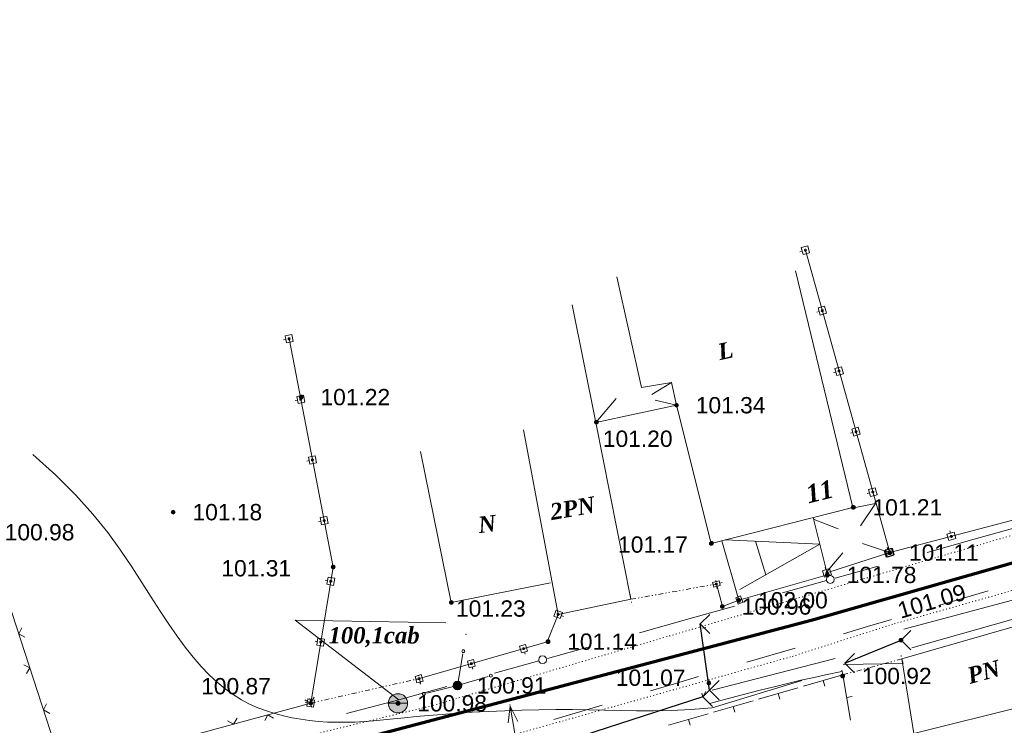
# Model space of a CAD drawing. Header units: millimetres. Extents: x 9396 to 25236, y 15106 to 31102.
# Tile 225 of 256: x 11622 to 11724, y 16615 to 16689. Entities that reach past the tile are written whole.
import ezdxf
from ezdxf.enums import TextEntityAlignment as Align

# ---------------------------------------------------------------- set-up
doc = ezdxf.new("R2010")
doc.units = ezdxf.units.MM
for name, pattern in [('DIVIDE', [1.25, 0.5, -0.25, 0, -0.25, 0, -0.25]), ('DOT', [0.25, 0, -0.25]), ('HIDDEN', [0.375, 0.25, -0.125])]:
    doc.linetypes.add(name, pattern=pattern)
for name, color, linetype, lineweight, true_color in [('1001010', 7, 'Continuous', 9, 0x000000), ('10010110', 7, 'Continuous', 20, 0xa25100), ('1060000', 7, 'Continuous', 9, 0x000000), ('1070000', 7, 'DOT', 9, 0x000000), ('2030012', 7, 'Continuous', 9, 0x000000), ('21100200', 7, 'HIDDEN', 0, 0x800080), ('3000105', 7, 'DIVIDE', 9, 0x000000), ('3000130', 7, 'Continuous', 9, 0x000000), ('3000220', 7, 'Continuous', 9, 0x000000), ('3000260', 7, 'Continuous', 9, 0x000000), ('5010123', 7, 'Continuous', 9, 0x008000), ('5010220', 7, 'Continuous', 30, 0x000000), ('5010420', 7, 'Continuous', 9, 0x000000), ('6011210', 1, 'Continuous', 9, 0xff0000), ('8010120', 7, 'Continuous', 20, 0x0080ff), ('9010110', 7, 'Continuous', 9, 0x000000), ('9010120', 7, 'Continuous', 20, 0x000000)]:
    doc.layers.add(name, color=color, linetype=linetype, lineweight=lineweight, true_color=true_color)
doc.layers.add('Канализация', color=1, linetype='Continuous', lineweight=70)
doc.styles.add('10', font='timesbi.ttf', dxfattribs={"height": 0.001481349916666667})
doc.styles.add('12', font='timesbi.ttf', dxfattribs={"height": 0.001692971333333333})
doc.styles.add('9', font='timesbi.ttf', dxfattribs={"height": 0.001692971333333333})
doc.styles.add('F2', font='arial.ttf', dxfattribs={"height": 0.001692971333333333})

# ---------------------------------------------------------------- blocks, each defined once
blk = doc.blocks.new('SYMBOL21100200')
at = {"true_color": 0x800080}
h = blk.add_hatch(color=216, dxfattribs=at)
edge = h.paths.add_edge_path()
edge.add_arc((0, 0), 0.1, 0, 360)
at = {"color": 216, "linetype": 'Continuous', "lineweight": 0, "true_color": 0x800080}
blk.add_circle((0, 0), 0.1, dxfattribs=at)
blk = doc.blocks.new('SYMBOL5010420')
at = {"true_color": 0xffffff}
h = blk.add_hatch(color=7, dxfattribs=at)
edge = h.paths.add_edge_path()
edge.add_arc((0, 0), 0.5, 0, 360)
at = {"color": 18, "linetype": 'Continuous', "lineweight": 9, "true_color": 0x000000, "flags": 128}
blk.add_lwpolyline([(-0.5, 0), (0.5, 0)], dxfattribs=at)
at = {"color": 18, "linetype": 'Continuous', "lineweight": 9, "true_color": 0x000000}
blk.add_circle((0, 0), 0.5, dxfattribs=at)
blk = doc.blocks.new('SYMBOL2030012')
at = {"true_color": 0xffffff}
h = blk.add_hatch(color=7, dxfattribs=at)
edge = h.paths.add_edge_path()
edge.add_arc((0, 0), 0.225, 0, 360)
at = {"true_color": 0x000000}
h = blk.add_hatch(color=18, dxfattribs=at)
edge = h.paths.add_edge_path()
edge.add_arc((0, 0), 0.05, 0, 360)
at = {"color": 18, "linetype": 'Continuous', "lineweight": 0, "true_color": 0x000000}
for radius in [0.225, 0.05]:
    blk.add_circle((0, 0), radius, dxfattribs=at)
blk = doc.blocks.new('SYMBOL5010220')
at = {"color": 18, "linetype": 'Continuous', "lineweight": 9, "true_color": 0x000000, "flags": 128}
blk.add_lwpolyline([(0.5, 0.5), (0, 0), (0.5, -0.5)], dxfattribs=at)

msp = doc.modelspace()

# ---------------------------------------------------------------- linework, layer by layer
at = {"layer": '1001010', "color": 253}
for p, q in [((11707.98958698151, 16637.87905991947), (11702.03872898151, 16662.43275991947)), ((11681.31598098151, 16646.71545991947), (11678.86273298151, 16658.91185991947)), ((11689.16861898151, 16650.86643991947), (11687.13162298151, 16649.61649991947)), ((11681.31598098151, 16646.71545991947), (11683.42807098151, 16649.19983991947)), ((11689.70357498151, 16648.49905991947), (11687.50201498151, 16649.01465991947)), ((11666.33157298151, 16628.01705991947), (11663.12001498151, 16643.69833991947)), ((11698.95510352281, 16630.88379068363, 36.46942462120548), (11697.89248618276, 16634.36946589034, 13.76132636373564)), ((11666.33157298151, 16628.01705991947), (11676.61376898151, 16630.07225991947)), ((11692.39901498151, 16625.35501991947), (11692.72975498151, 16625.42115991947)), ((11692.43208898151, 16618.24433991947), (11692.33286498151, 16618.60813991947)), ((11692.43208898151, 16618.24433991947), (11692.72975498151, 16618.77349991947)), ((11714.33997898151, 16614.43345991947), (11729.26585298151, 16618.16599991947))]:
    msp.add_line(p, q, dxfattribs=at)
for points in [[(11707.98958698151, 16637.87905991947, 0), (11693.31038898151, 16634.14825991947, 0), (11689.70357498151, 16648.49905991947, 0), (11689.16861898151, 16650.86643991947, 0), (11686.06877098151, 16650.33105991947, 0), (11683.49293098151, 16661.82225991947, 0)], [(11689.70357498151, 16648.49905991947, 0), (11681.31598098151, 16646.71545991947, 0), (11684.97797098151, 16628.35105991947, 0), (11677.41398498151, 16626.78625991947, 0), (11673.83564498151, 16645.94721991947, 0)], [(11703.87559058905, 16636.83346480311, 53.73795863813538), (11705.35812098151, 16630.88537991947, 116.4801284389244), (11696.16204098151, 16628.25563991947, 8.841614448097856), (11694.39924691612, 16634.43574537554, 8.841614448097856)], [(11694.74165920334, 16634.51202522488, 11.73530696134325), (11704.56497634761, 16634.06756871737, 74.13535415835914), (11696.27023824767, 16629.36004578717, 9.662263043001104)], [(11727.38199098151, 16626.30225991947, 0), (11713.09158498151, 16622.16545991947, 0), (11714.33997898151, 16614.43345991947, 0)]]:
    msp.add_polyline3d(points, dxfattribs=at)
at = {"layer": '10010110'}
for p, q in [((11706.99947883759, 16621.57131765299, 121.0640072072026), (11713.16617881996, 16621.70345869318)), ((11693.39121098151, 16617.08677991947), (11702.68725435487, 16619.92464203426))]:
    msp.add_line(p, q, dxfattribs=at)
msp.add_polyline3d([(11693.39121098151, 16617.08677991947, 0), (11691.19607522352, 16616.91893321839, 0), (11689.17749226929, 16616.81956545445, 0), (11687.30186011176, 16616.77518812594, 0), (11685.53557674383, 16616.77231273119, 0), (11683.84504015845, 16616.7974507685, 0), (11682.19664834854, 16616.83711373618, 0), (11680.55679930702, 16616.87781313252, 0), (11678.89189102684, 16616.90606045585, 0), (11677.17758185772, 16616.91100197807, 0), (11675.42657157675, 16616.89232306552, 0), (11673.66082031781, 16616.85234385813, 0), (11671.9022882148, 16616.79338449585, 0), (11670.1729354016, 16616.71776511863, 0), (11668.49472201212, 16616.6278058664, 0), (11666.88960818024, 16616.5258268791, 0), (11665.37955403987, 16616.41414829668, 0), (11663.98058084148, 16616.295407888, 0), (11662.68495430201, 16616.17351393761, 0), (11661.47900125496, 16616.05269235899, 0), (11660.34904853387, 16615.93716906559, 0), (11659.28142297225, 16615.8311699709, 0), (11658.26245140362, 16615.73892098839, 0), (11657.27846066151, 16615.66464803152, 0), (11656.31577757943, 16615.61257701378, 0), (11655.36302106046, 16615.58645407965, 0), (11654.41797828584, 16615.5881062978, 0), (11653.48072850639, 16615.61888096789, 0), (11652.55135097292, 16615.68012538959, 0), (11651.62992493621, 16615.7731868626, 0), (11650.7165296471, 16615.89941268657, 0), (11649.81124435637, 16616.06015016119, 0), (11648.91414831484, 16616.25674658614, 0), (11648.02530756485, 16616.49144439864, 0), (11647.14473531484, 16616.77006658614, 0), (11646.27243156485, 16617.09933127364, 0), (11645.40839631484, 16617.48595658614, 0), (11644.55262956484, 16617.93666064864, 0), (11643.70513131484, 16618.45816158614, 0), (11642.86590156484, 16619.05717752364, 0), (11642.03494031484, 16619.74042658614, 0), (11641.21130025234, 16620.5136794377, 0), (11640.39024481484, 16621.37891689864, 0), (11639.56609012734, 16622.33717232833, 0), (11638.73315231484, 16623.38947908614, 0), (11637.88574750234, 16624.53687053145, 0), (11637.01819181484, 16625.78038002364, 0), (11636.12480137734, 16627.12104092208, 0), (11635.19989231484, 16628.55988658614, 0), (11634.23175139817, 16630.09726133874, 0), (11633.1845479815, 16631.73075335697, 0), (11632.01642206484, 16633.45726178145, 0), (11630.68551364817, 16635.2736857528, 0), (11629.1499627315, 16637.17692441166, 0), (11627.36790931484, 16639.16387689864, 0), (11625.29749339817, 16641.23144235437, 0), (11622.8968549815, 16643.37651991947, 0)], dxfattribs=at)
at = {"layer": '1060000', "color": 253}
for p, q in [((11703.97598188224, 16636.64951606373, 54.02863025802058), (11706.48780176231, 16635.68343149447, 87.63297308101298)), ((11711.89787535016, 16633.1716116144, 0.8907679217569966), (11708.99962164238, 16634.13769618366, 135.8089936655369)), ((11705.23189182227, 16631.14283401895, 114.0976078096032), (11706.97084404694, 16633.1716116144, 112.6759518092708))]:
    msp.add_line(p, q, dxfattribs=at)
for points in [[(11707.9369286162, 16637.80881754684, 75.04421325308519), (11710.35214003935, 16638.29185983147, 151.8532967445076), (11708.80640472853, 16635.97325686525, 123.9782147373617)], [(11660.88114898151, 16617.91607991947, 0), (11650.14891098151, 16626.17859991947, 0), (11665.75928698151, 16625.91403991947, 0)]]:
    msp.add_polyline3d(points, dxfattribs=at)
at = {"layer": '1070000', "color": 253}
msp.add_line((11788.44678498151, 16653.78905991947), (11664.39722698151, 16617.32993991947), dxfattribs=at)
for points in [[(11788.83799098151, 16647.41025991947, 0), (11712.14354898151, 16625.76841991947, 0), (11701.67038298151, 16622.41545991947, 0)], [(11592.44759298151, 16593.66465991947, 0), (11606.26028898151, 16596.99247991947, 0), (11609.43520898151, 16597.78623991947, 0), (11651.23927298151, 16608.23727991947, 0), (11701.67038298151, 16622.41545991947, 0)], [(11460.55558698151, 16564.87705991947, 0), (11543.21887498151, 16587.96113991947, 0), (11664.39722698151, 16617.32993991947, 0)]]:
    msp.add_polyline3d(points, dxfattribs=at)
at = {"layer": '3000105', "color": 253}
for p, q in [((11684.97797098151, 16628.35105991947), (11693.83909204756, 16629.94494615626)), ((11693.92760853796, 16629.45284369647), (11693.73287225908, 16630.535469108)), ((11684.88945449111, 16628.84316237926), (11685.08419076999, 16627.76053696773)), ((11713.22115979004, 16621.68254132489), (11712.93609521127, 16622.74496223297)), ((11713.09158498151, 16622.16545991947), (11706.96597298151, 16620.52185991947)), ((11663.12748052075, 16619.63448959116), (11662.88567953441, 16620.70758431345)), ((11706.83639817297, 16621.00477851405), (11707.12146275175, 16619.94235760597)), ((11651.74879098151, 16617.58305991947), (11663.01757098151, 16620.12225991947)), ((11651.63888144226, 16618.07083024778), (11651.8806824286, 16616.9977355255))]:
    msp.add_line(p, q, dxfattribs=at)
at = {"layer": '3000130', "color": 253}
for p, q in [((11711.81998498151, 16633.20065991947), (11703.07211898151, 16664.60033991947)), ((11702.50088953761, 16664.42672905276), (11702.74088953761, 16664.49672905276)), ((11704.25088953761, 16658.14672905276), (11704.49088953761, 16658.21672905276)), ((11648.91088953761, 16655.28672905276), (11649.15088953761, 16655.32672905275)), ((11705.99088953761, 16651.87672905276), (11706.24088953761, 16651.93672905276)), ((11650.12088953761, 16648.99672905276), (11650.37088953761, 16649.03672905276)), ((11707.74088953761, 16645.59672905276), (11707.98088953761, 16645.66672905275)), ((11651.34088953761, 16642.69672905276), (11651.58088953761, 16642.74672905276)), ((11709.49088953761, 16639.31672905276), (11709.73088953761, 16639.38672905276)), ((11652.55088953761, 16636.40672905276), (11652.80088953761, 16636.45672905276)), ((11718.07088953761, 16635.46672905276, 0.5718457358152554), (11718.14088953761, 16635.22672905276, 0.5718457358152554)), ((11705.31172406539, 16631.10316680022), (11711.81998498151, 16633.20065991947)), ((11711.24088953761, 16633.03672905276), (11711.48088953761, 16633.10672905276)), ((11711.54088953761, 16633.73672905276), (11711.61088953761, 16633.49672905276)), ((11711.67088953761, 16633.77672905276, 0.5718457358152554), (11711.73088953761, 16633.53672905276, 0.5718457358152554)), ((11705.13088953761, 16631.67672905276), (11705.20088953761, 16631.43672905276)), ((11653.24088953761, 16630.32672905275), (11653.48088953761, 16630.28672905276)), ((11694.42088953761, 16630.09672905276), (11694.18088953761, 16630.03672905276)), ((11696.01088953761, 16628.83672905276), (11696.10088953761, 16628.60672905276)), ((11677.97088953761, 16626.56672905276), (11677.74088953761, 16626.65672905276)), ((11652.20088953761, 16624.00672905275), (11652.44088953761, 16623.95672905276)), ((11673.99088953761, 16622.64672905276), (11673.92088953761, 16622.89672905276)), ((11668.58088953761, 16621.09672905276), (11668.51088953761, 16621.33672905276)), ((11663.15088953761, 16619.53672905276), (11663.08088953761, 16619.77672905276)), ((11651.16088953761, 16617.67672905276), (11651.40088953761, 16617.63672905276))]:
    msp.add_line(p, q, dxfattribs=at)
for points in [[(11703.51088953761, 16664.31672905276, 0), (11703.31088953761, 16665.04672905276, 0), (11702.64088953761, 16664.85672905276, 0), (11702.84088953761, 16664.12672905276, 0), (11703.51088953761, 16664.31672905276, 0)], [(11703.07088953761, 16664.48672905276, 0), (11703.13088953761, 16664.49672905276, 0), (11703.16088953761, 16664.53672905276, 0), (11703.18088953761, 16664.58672905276, 0), (11703.16088953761, 16664.63672905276, 0), (11703.13088953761, 16664.67672905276, 0), (11703.07088953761, 16664.69672905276, 0), (11703.02088953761, 16664.67672905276, 0), (11702.98088953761, 16664.63672905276, 0), (11702.97088953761, 16664.58672905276, 0), (11702.98088953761, 16664.53672905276, 0), (11703.02088953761, 16664.49672905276, 0), (11703.07088953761, 16664.48672905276, 0)], [(11705.26088953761, 16658.03672905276, 0), (11705.06088953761, 16658.76672905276, 0), (11704.38088953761, 16658.58672905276, 0), (11704.59088953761, 16657.84672905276, 0), (11705.26088953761, 16658.03672905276, 0)], [(11704.82088953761, 16658.20672905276, 0), (11704.88088953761, 16658.21672905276, 0), (11704.91088953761, 16658.25672905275, 0), (11704.93088953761, 16658.30672905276, 0), (11704.91088953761, 16658.36672905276, 0), (11704.88088953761, 16658.39672905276, 0), (11704.82088953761, 16658.41672905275, 0), (11704.77088953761, 16658.39672905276, 0), (11704.73088953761, 16658.36672905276, 0), (11704.72088953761, 16658.30672905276, 0), (11704.73088953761, 16658.25672905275, 0), (11704.77088953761, 16658.21672905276, 0), (11704.82088953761, 16658.20672905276, 0)], [(11649.91088953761, 16655.09672905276, 0), (11649.77088953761, 16655.82672905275, 0), (11649.08088953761, 16655.69672905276, 0), (11649.22088953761, 16654.96672905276, 0), (11649.91088953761, 16655.09672905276, 0)], [(11649.49088953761, 16655.29672905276, 0), (11649.55088953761, 16655.30672905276, 0), (11649.58088953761, 16655.34672905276, 0), (11649.60088953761, 16655.39672905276, 0), (11649.58088953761, 16655.44672905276, 0), (11649.55088953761, 16655.48672905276, 0), (11649.49088953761, 16655.49672905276, 0), (11649.44088953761, 16655.48672905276, 0), (11649.41088953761, 16655.44672905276, 0), (11649.39088953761, 16655.39672905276, 0), (11649.41088953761, 16655.34672905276, 0), (11649.44088953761, 16655.30672905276, 0), (11649.49088953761, 16655.29672905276, 0)], [(11707.01088953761, 16651.75672905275, 0), (11706.81088953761, 16652.49672905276, 0), (11706.13088953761, 16652.30672905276, 0), (11706.34088953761, 16651.57672905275, 0), (11707.01088953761, 16651.75672905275, 0)], [(11706.57088953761, 16651.92672905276, 0), (11706.62088953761, 16651.94672905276, 0), (11706.66088953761, 16651.97672905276, 0), (11706.68088953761, 16652.03672905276, 0), (11706.66088953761, 16652.08672905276, 0), (11706.62088953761, 16652.12672905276, 0), (11706.57088953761, 16652.13672905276, 0), (11706.52088953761, 16652.12672905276, 0), (11706.48088953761, 16652.08672905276, 0), (11706.47088953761, 16652.03672905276, 0), (11706.48088953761, 16651.97672905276, 0), (11706.52088953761, 16651.94672905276, 0), (11706.57088953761, 16651.92672905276, 0)], [(11651.12088953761, 16648.80672905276, 0), (11650.98088953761, 16649.53672905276, 0), (11650.30088953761, 16649.40672905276, 0), (11650.44088953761, 16648.67672905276, 0), (11651.12088953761, 16648.80672905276, 0)], [(11650.71088953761, 16649.00672905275, 0), (11650.76088953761, 16649.01672905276, 0), (11650.80088953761, 16649.05672905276, 0), (11650.81088953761, 16649.10672905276, 0), (11650.80088953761, 16649.15672905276, 0), (11650.76088953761, 16649.19672905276, 0), (11650.71088953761, 16649.20672905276, 0), (11650.66088953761, 16649.19672905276, 0), (11650.62088953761, 16649.15672905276, 0), (11650.61088953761, 16649.10672905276, 0), (11650.62088953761, 16649.05672905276, 0), (11650.66088953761, 16649.01672905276, 0), (11650.71088953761, 16649.00672905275, 0)], [(11708.76088953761, 16645.48672905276, 0), (11708.56088953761, 16646.21672905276, 0), (11707.88088953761, 16646.02672905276, 0), (11708.09088953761, 16645.29672905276, 0), (11708.76088953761, 16645.48672905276, 0)], [(11708.32088953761, 16645.64672905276, 0), (11708.37088953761, 16645.66672905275, 0), (11708.41088953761, 16645.70672905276, 0), (11708.43088953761, 16645.75672905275, 0), (11708.41088953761, 16645.80672905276, 0), (11708.37088953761, 16645.84672905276, 0), (11708.32088953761, 16645.85672905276, 0), (11708.27088953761, 16645.84672905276, 0), (11708.23088953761, 16645.80672905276, 0), (11708.22088953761, 16645.75672905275, 0), (11708.23088953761, 16645.70672905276, 0), (11708.27088953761, 16645.66672905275, 0), (11708.32088953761, 16645.64672905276, 0)], [(11652.34088953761, 16642.51672905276, 0), (11652.20088953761, 16643.24672905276, 0), (11651.51088953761, 16643.11672905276, 0), (11651.65088953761, 16642.37672905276, 0), (11652.34088953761, 16642.51672905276, 0)], [(11651.92088953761, 16642.70672905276, 0), (11651.98088953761, 16642.72672905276, 0), (11652.01088953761, 16642.76672905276, 0), (11652.03088953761, 16642.81672905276, 0), (11652.01088953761, 16642.86672905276, 0), (11651.98088953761, 16642.90672905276, 0), (11651.92088953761, 16642.91672905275, 0), (11651.87088953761, 16642.90672905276, 0), (11651.84088953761, 16642.86672905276, 0), (11651.82088953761, 16642.81672905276, 0), (11651.84088953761, 16642.76672905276, 0), (11651.87088953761, 16642.72672905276, 0), (11651.92088953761, 16642.70672905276, 0)], [(11710.51088953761, 16639.20672905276, 0), (11710.31088953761, 16639.93672905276, 0), (11709.63088953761, 16639.74672905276, 0), (11709.84088953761, 16639.01672905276, 0), (11710.51088953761, 16639.20672905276, 0)], [(11710.07088953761, 16639.37672905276, 0), (11710.12088953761, 16639.38672905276, 0), (11710.16088953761, 16639.42672905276, 0), (11710.17088953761, 16639.47672905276, 0), (11710.16088953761, 16639.52672905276, 0), (11710.12088953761, 16639.56672905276, 0), (11710.07088953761, 16639.58672905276, 0), (11710.02088953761, 16639.56672905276, 0), (11709.98088953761, 16639.52672905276, 0), (11709.97088953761, 16639.47672905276, 0), (11709.98088953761, 16639.42672905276, 0), (11710.02088953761, 16639.38672905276, 0), (11710.07088953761, 16639.37672905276, 0)], [(11653.55088953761, 16636.22672905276, 0), (11653.41088953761, 16636.95672905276, 0), (11652.73088953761, 16636.82672905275, 0), (11652.87088953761, 16636.08672905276, 0), (11653.55088953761, 16636.22672905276, 0)], [(11653.14088953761, 16636.41672905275, 0), (11653.19088953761, 16636.43672905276, 0), (11653.23088953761, 16636.47672905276, 0), (11653.24088953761, 16636.52672905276, 0), (11653.23088953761, 16636.57672905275, 0), (11653.19088953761, 16636.61672905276, 0), (11653.14088953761, 16636.62672905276, 0), (11653.09088953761, 16636.61672905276, 0), (11653.05088953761, 16636.57672905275, 0), (11653.04088953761, 16636.52672905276, 0), (11653.05088953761, 16636.47672905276, 0), (11653.09088953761, 16636.43672905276, 0), (11653.14088953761, 16636.41672905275, 0)], [(11717.94088953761, 16634.44672905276, 0.5718457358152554), (11718.69088953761, 16634.64672905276, 0.5718457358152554), (11718.51088953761, 16635.32672905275, 0.5718457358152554), (11717.76088953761, 16635.12672905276, 0.5718457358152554), (11717.94088953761, 16634.44672905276, 0.5718457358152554)], [(11718.23088953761, 16634.77672905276, 0.5718457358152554), (11718.28088953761, 16634.79672905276, 0.5718457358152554), (11718.32088953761, 16634.83672905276, 0.5718457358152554), (11718.33088953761, 16634.88672905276, 0.5718457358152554), (11718.32088953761, 16634.93672905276, 0.5718457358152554), (11718.28088953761, 16634.97672905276, 0.5718457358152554), (11718.23088953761, 16634.98672905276, 0.5718457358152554), (11718.17088953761, 16634.97672905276, 0.5718457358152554), (11718.13088953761, 16634.93672905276, 0.5718457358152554), (11718.12088953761, 16634.88672905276, 0.5718457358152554), (11718.13088953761, 16634.83672905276, 0.5718457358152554), (11718.17088953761, 16634.79672905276, 0.5718457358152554), (11718.23088953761, 16634.77672905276, 0.5718457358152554)], [(11711.45088953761, 16632.71672905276, 0), (11712.20088953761, 16632.95672905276, 0), (11711.99088953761, 16633.62672905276, 0), (11711.24088953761, 16633.37672905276, 0), (11711.45088953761, 16632.71672905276, 0)], [(11711.53088953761, 16632.76672905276, 0.5718457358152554), (11712.28088953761, 16632.95672905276, 0.5718457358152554), (11712.10088953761, 16633.63672905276, 0.5718457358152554), (11711.36088953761, 16633.43672905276, 0.5718457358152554), (11711.53088953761, 16632.76672905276, 0.5718457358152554)], [(11712.26088953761, 16632.92672905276, 0), (11712.05088953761, 16633.65672905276, 0), (11711.38088953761, 16633.47672905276, 0), (11711.58088953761, 16632.73672905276, 0), (11712.26088953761, 16632.92672905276, 0)], [(11711.72088953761, 16633.06672905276, 0), (11711.77088953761, 16633.07672905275, 0), (11711.81088953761, 16633.11672905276, 0), (11711.83088953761, 16633.16672905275, 0), (11711.81088953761, 16633.21672905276, 0), (11711.77088953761, 16633.25672905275, 0), (11711.72088953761, 16633.27672905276, 0), (11711.67088953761, 16633.25672905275, 0), (11711.63088953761, 16633.21672905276, 0), (11711.61088953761, 16633.16672905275, 0), (11711.63088953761, 16633.11672905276, 0), (11711.67088953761, 16633.07672905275, 0), (11711.72088953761, 16633.06672905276, 0)], [(11711.82088953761, 16633.09672905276, 0.5718457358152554), (11711.87088953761, 16633.10672905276, 0.5718457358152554), (11711.91088953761, 16633.14672905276, 0.5718457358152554), (11711.92088953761, 16633.19672905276, 0.5718457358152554), (11711.91088953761, 16633.25672905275, 0.5718457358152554), (11711.87088953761, 16633.29672905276, 0.5718457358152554), (11711.82088953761, 16633.30672905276, 0.5718457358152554), (11711.77088953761, 16633.29672905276, 0.5718457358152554), (11711.73088953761, 16633.25672905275, 0.5718457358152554), (11711.71088953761, 16633.19672905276, 0.5718457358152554), (11711.73088953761, 16633.14672905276, 0.5718457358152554), (11711.77088953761, 16633.10672905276, 0.5718457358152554), (11711.82088953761, 16633.09672905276, 0.5718457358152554)], [(11711.82088953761, 16633.09672905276, 0), (11711.87088953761, 16633.10672905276, 0), (11711.91088953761, 16633.14672905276, 0), (11711.92088953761, 16633.19672905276, 0), (11711.91088953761, 16633.25672905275, 0), (11711.87088953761, 16633.28672905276, 0), (11711.82088953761, 16633.30672905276, 0), (11711.77088953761, 16633.28672905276, 0), (11711.73088953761, 16633.25672905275, 0), (11711.71088953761, 16633.19672905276, 0), (11711.73088953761, 16633.14672905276, 0), (11711.77088953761, 16633.10672905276, 0), (11711.82088953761, 16633.09672905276, 0)], [(11705.04088953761, 16630.64672905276, 0), (11705.79088953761, 16630.88672905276, 0), (11705.58088953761, 16631.55672905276, 0), (11704.83088953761, 16631.31672905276, 0), (11705.04088953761, 16630.64672905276, 0)], [(11705.31088953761, 16630.99672905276, 0), (11705.36088953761, 16631.00672905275, 0), (11705.40088953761, 16631.04672905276, 0), (11705.42088953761, 16631.10672905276, 0), (11705.40088953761, 16631.15672905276, 0), (11705.36088953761, 16631.19672905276, 0), (11705.31088953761, 16631.20672905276, 0), (11705.26088953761, 16631.19672905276, 0), (11705.22088953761, 16631.15672905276, 0), (11705.20088953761, 16631.10672905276, 0), (11705.22088953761, 16631.04672905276, 0), (11705.26088953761, 16631.00672905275, 0), (11705.31088953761, 16630.99672905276, 0)], [(11654.11088953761, 16629.79672905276, 0), (11654.24088953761, 16630.53672905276, 0), (11653.55088953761, 16630.65672905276, 0), (11653.42088953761, 16629.91672905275, 0), (11654.11088953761, 16629.79672905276, 0)], [(11653.83088953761, 16630.12672905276, 0), (11653.88088953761, 16630.13672905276, 0), (11653.92088953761, 16630.17672905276, 0), (11653.93088953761, 16630.22672905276, 0), (11653.92088953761, 16630.27672905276, 0), (11653.88088953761, 16630.31672905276, 0), (11653.83088953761, 16630.32672905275, 0), (11653.78088953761, 16630.31672905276, 0), (11653.74088953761, 16630.27672905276, 0), (11653.73088953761, 16630.22672905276, 0), (11653.74088953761, 16630.17672905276, 0), (11653.78088953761, 16630.13672905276, 0), (11653.83088953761, 16630.12672905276, 0)], [(11693.43088953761, 16630.10672905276, 0), (11693.57088953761, 16629.60672905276, 0), (11694.24088953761, 16629.78672905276, 0), (11694.11088953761, 16630.28672905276, 0), (11693.43088953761, 16630.10672905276, 0)], [(11693.84088953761, 16629.85672905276, 0), (11693.88088953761, 16629.86672905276, 0), (11693.91088953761, 16629.89672905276, 0), (11693.93088953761, 16629.94672905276, 0), (11693.91088953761, 16629.98672905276, 0), (11693.88088953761, 16630.01672905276, 0), (11693.84088953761, 16630.03672905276, 0), (11693.79088953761, 16630.01672905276, 0), (11693.76088953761, 16629.98672905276, 0), (11693.75088953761, 16629.94672905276, 0), (11693.76088953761, 16629.89672905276, 0), (11693.79088953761, 16629.86672905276, 0), (11693.84088953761, 16629.85672905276, 0)], [(11696.10088953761, 16627.85672905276, 0), (11696.59088953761, 16628.04672905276, 0), (11696.34088953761, 16628.69672905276, 0), (11695.85088953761, 16628.51672905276, 0), (11696.10088953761, 16627.85672905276, 0)], [(11696.22088953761, 16628.18672905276, 0), (11696.27088953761, 16628.20672905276, 0), (11696.30088953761, 16628.23672905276, 0), (11696.31088953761, 16628.27672905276, 0), (11696.30088953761, 16628.32672905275, 0), (11696.27088953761, 16628.35672905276, 0), (11696.22088953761, 16628.36672905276, 0), (11696.18088953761, 16628.35672905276, 0), (11696.15088953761, 16628.32672905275, 0), (11696.13088953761, 16628.27672905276, 0), (11696.15088953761, 16628.23672905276, 0), (11696.18088953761, 16628.20672905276, 0), (11696.22088953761, 16628.18672905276, 0)], [(11677.21088953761, 16627.21672905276, 0), (11676.97088953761, 16626.60672905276, 0), (11677.62088953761, 16626.35672905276, 0), (11677.86088953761, 16626.96672905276, 0), (11677.21088953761, 16627.21672905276, 0)], [(11677.41088953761, 16626.68672905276, 0), (11677.46088953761, 16626.70672905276, 0), (11677.50088953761, 16626.73672905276, 0), (11677.51088953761, 16626.78672905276, 0), (11677.50088953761, 16626.83672905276, 0), (11677.46088953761, 16626.86672905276, 0), (11677.41088953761, 16626.88672905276, 0), (11677.36088953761, 16626.86672905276, 0), (11677.33088953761, 16626.83672905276, 0), (11677.32088953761, 16626.78672905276, 0), (11677.33088953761, 16626.73672905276, 0), (11677.36088953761, 16626.70672905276, 0), (11677.41088953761, 16626.68672905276, 0)], [(11653.07088953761, 16623.47672905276, 0), (11653.19088953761, 16624.21672905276, 0), (11652.50088953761, 16624.32672905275, 0), (11652.38088953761, 16623.59672905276, 0), (11653.07088953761, 16623.47672905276, 0)], [(11652.79088953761, 16623.79672905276, 0), (11652.84088953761, 16623.81672905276, 0), (11652.88088953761, 16623.85672905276, 0), (11652.89088953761, 16623.90672905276, 0), (11652.88088953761, 16623.95672905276, 0), (11652.84088953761, 16623.99672905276, 0), (11652.79088953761, 16624.00672905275, 0), (11652.74088953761, 16623.99672905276, 0), (11652.70088953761, 16623.95672905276, 0), (11652.69088953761, 16623.90672905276, 0), (11652.70088953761, 16623.85672905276, 0), (11652.74088953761, 16623.81672905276, 0), (11652.79088953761, 16623.79672905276, 0)], [(11674.04088953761, 16623.65672905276, 0), (11673.41088953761, 16623.47672905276, 0), (11673.60088953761, 16622.79672905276, 0), (11674.23088953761, 16622.98672905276, 0), (11674.04088953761, 16623.65672905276, 0)], [(11673.82088953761, 16623.12672905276, 0), (11673.87088953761, 16623.14672905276, 0), (11673.90088953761, 16623.17672905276, 0), (11673.92088953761, 16623.22672905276, 0), (11673.90088953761, 16623.27672905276, 0), (11673.87088953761, 16623.31672905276, 0), (11673.82088953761, 16623.32672905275, 0), (11673.77088953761, 16623.31672905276, 0), (11673.74088953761, 16623.27672905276, 0), (11673.72088953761, 16623.22672905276, 0), (11673.74088953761, 16623.17672905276, 0), (11673.77088953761, 16623.14672905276, 0), (11673.82088953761, 16623.12672905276, 0)], [(11668.63088953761, 16622.09672905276, 0), (11668.00088953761, 16621.91672905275, 0), (11668.19088953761, 16621.24672905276, 0), (11668.82088953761, 16621.42672905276, 0), (11668.63088953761, 16622.09672905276, 0)], [(11668.41088953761, 16621.57672905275, 0), (11668.46088953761, 16621.58672905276, 0), (11668.49088953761, 16621.62672905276, 0), (11668.51088953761, 16621.67672905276, 0), (11668.49088953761, 16621.71672905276, 0), (11668.46088953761, 16621.75672905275, 0), (11668.41088953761, 16621.76672905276, 0), (11668.36088953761, 16621.75672905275, 0), (11668.33088953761, 16621.71672905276, 0), (11668.31088953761, 16621.67672905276, 0), (11668.33088953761, 16621.62672905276, 0), (11668.36088953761, 16621.58672905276, 0), (11668.41088953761, 16621.57672905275, 0)], [(11663.21088953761, 16620.53672905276, 0), (11662.57088953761, 16620.35672905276, 0), (11662.77088953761, 16619.68672905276, 0), (11663.40088953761, 16619.86672905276, 0), (11663.21088953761, 16620.53672905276, 0)], [(11662.99088953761, 16620.01672905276, 0), (11663.04088953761, 16620.02672905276, 0), (11663.07088953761, 16620.06672905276, 0), (11663.08088953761, 16620.11672905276, 0), (11663.07088953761, 16620.16672905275, 0), (11663.04088953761, 16620.19672905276, 0), (11662.99088953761, 16620.20672905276, 0), (11662.94088953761, 16620.19672905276, 0), (11662.90088953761, 16620.16672905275, 0), (11662.89088953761, 16620.11672905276, 0), (11662.90088953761, 16620.06672905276, 0), (11662.94088953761, 16620.02672905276, 0), (11662.99088953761, 16620.01672905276, 0)], [(11652.03088953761, 16617.15672905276, 0), (11652.15088953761, 16617.89672905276, 0), (11651.46088953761, 16618.00672905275, 0), (11651.34088953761, 16617.26672905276, 0), (11652.03088953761, 16617.15672905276, 0)], [(11651.75088953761, 16617.47672905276, 0), (11651.80088953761, 16617.49672905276, 0), (11651.84088953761, 16617.52672905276, 0), (11651.85088953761, 16617.58672905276, 0), (11651.84088953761, 16617.63672905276, 0), (11651.80088953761, 16617.67672905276, 0), (11651.75088953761, 16617.68672905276, 0), (11651.70088953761, 16617.67672905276, 0), (11651.66088953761, 16617.63672905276, 0), (11651.64088953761, 16617.58672905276, 0), (11651.66088953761, 16617.52672905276, 0), (11651.70088953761, 16617.49672905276, 0), (11651.75088953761, 16617.47672905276, 0)]]:
    msp.add_polyline3d(points, close=True, dxfattribs=at)
for points in [[(11651.74879098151, 16617.58305991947, 0), (11654.07278098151, 16631.69745991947, 0), (11649.49430898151, 16655.40327991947, 0)], [(11711.81998498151, 16633.20065991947, 0), (11734.17832098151, 16639.08135991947, 0), (11735.57191427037, 16642.1835333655, 1.143691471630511)], [(11693.83909204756, 16629.94494615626, 0), (11694.45598098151, 16627.60455991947, 0), (11696.16204098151, 16628.25563991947, 0)], [(11677.41398498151, 16626.78625991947, 0), (11676.28877898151, 16623.93745991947, 0), (11663.01757098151, 16620.12225991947, 0)]]:
    msp.add_polyline3d(points, dxfattribs=at)
at = {"layer": '3000220', "color": 253}
for p, q in [((11706.97088953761, 16620.52672905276), (11702.86088953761, 16619.32672905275)), ((11704.91088953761, 16619.92672905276), (11705.08088953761, 16619.34672905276)), ((11706.97088953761, 16620.52672905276), (11707.74088953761, 16615.80672905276)), ((11702.30088953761, 16619.16672905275), (11698.20088953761, 16617.97672905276)), ((11700.25088953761, 16618.57672905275), (11700.42088953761, 16617.99672905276)), ((11697.64088953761, 16617.81672905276), (11693.54088953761, 16616.62672905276)), ((11707.35088953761, 16618.16672905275), (11707.94088953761, 16618.26672905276)), ((11695.59088953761, 16617.21672905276), (11695.76088953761, 16616.64672905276)), ((11692.98088953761, 16616.46672905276), (11688.88088953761, 16615.27672905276)), ((11690.93088953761, 16615.86672905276), (11691.10088953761, 16615.28672905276))]:
    msp.add_line(p, q, dxfattribs=at)
at = {"layer": '3000260', "color": 253}
for points in [[(11651.74879098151, 16617.58305991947, 0), (11626.06078098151, 16610.59065991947, 0), (11612.32948298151, 16652.77245991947, 0)], [(11622.09088953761, 16624.40672905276, 0), (11621.45088953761, 16624.75672905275, 0), (11621.77088953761, 16625.39672905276, 0)], [(11622.26088953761, 16620.64672905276, 0), (11622.59088953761, 16621.25672905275, 0), (11621.97088953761, 16621.53672905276, 0)], [(11652.12088953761, 16618.20672905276, 0), (11651.74088953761, 16617.57672905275, 0), (11651.12088953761, 16617.92672905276, 0)], [(11624.66088953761, 16616.51672905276, 0), (11624.02088953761, 16616.86672905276, 0), (11624.34088953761, 16617.49672905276, 0)], [(11644.11088953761, 16616.01672905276, 0), (11643.73088953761, 16615.39672905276, 0), (11643.11088953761, 16615.74672905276, 0)], [(11647.87088953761, 16616.00672905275, 0), (11647.28088953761, 16616.36672905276, 0), (11646.97088953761, 16615.76672905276, 0)]]:
    msp.add_polyline3d(points, dxfattribs=at)
at = {"layer": '5010123'}
for p, q in [((11713.2962527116, 16625.24084873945), (11762.84111324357, 16638.55805527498)), ((11763.35501474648, 16637.27330151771), (11714.12009212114, 16623.31855678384)), ((11706.15631116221, 16622.22010423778), (11693.38680031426, 16618.9247465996))]:
    msp.add_line(p, q, dxfattribs=at)
msp.add_polyline3d([(11693.11218717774, 16617.55168091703, 0), (11695.99783258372, 16618.30086714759, 0), (11698.22757620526, 16618.876456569, 0), (11699.96232417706, 16619.31706665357, 0), (11701.36298263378, 16619.66131487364, 0), (11702.59045771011, 16619.94781870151, 0), (11703.80565554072, 16620.21519560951, 0), (11705.16948226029, 16620.50206306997, 0), (11706.84284400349, 16620.84703855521, 0)], dxfattribs=at)
at = {"layer": '5010220', "color": 253}
for p, q in [((11693.11218717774, 16618.9247465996), (11692.15104119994, 16625.79007501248, 31.55948605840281)), ((11707.17668786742, 16621.72081207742, 54.26728996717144), (11712.99798098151, 16624.11745991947, 161.851211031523)), ((11692.43208898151, 16618.24433991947), (11677.59654496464, 16613.4324838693, 95.28139313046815))]:
    msp.add_line(p, q, dxfattribs=at)
at = {"layer": '6011210'}
msp.add_line((11673.26650098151, 16612.44363991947), (11672.45423723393, 16617.27584724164), dxfattribs=at)
msp.add_polyline3d([(11672.24296064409, 16615.5164830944, 0), (11672.45423723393, 16617.27584724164, 0), (11672.45423723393, 16617.27584724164, 0), (11673.22912540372, 16615.68225120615, 0)], dxfattribs=at)
msp.add_point((11672.43332069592, 16617.40028102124), dxfattribs=at)
at = {"layer": '8010120'}
for p, q in [((11717.01088953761, 16627.74672905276, 37.54283823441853), (11722.02088953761, 16629.22672905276, 37.54283823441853)), ((11712.01088953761, 16626.25672905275, 37.54283823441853), (11709.51088953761, 16625.51672905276, 37.54283823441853)), ((11709.51088953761, 16625.51672905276, 37.54283823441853), (11707.01088953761, 16624.77672905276, 37.54283823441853)), ((11697.00088953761, 16621.81672905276, 37.54283823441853), (11702.00088953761, 16623.29672905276, 37.54283823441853)), ((11689.49088953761, 16619.58672905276, 37.54283823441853), (11686.99088953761, 16618.84672905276, 37.54283823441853)), ((11691.99088953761, 16620.32672905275, 37.54283823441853), (11689.49088953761, 16619.58672905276, 37.54283823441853)), ((11676.98088953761, 16615.88672905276, 37.54283823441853), (11681.99088953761, 16617.36672905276, 37.54283823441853))]:
    msp.add_line(p, q, dxfattribs=at)
at = {"layer": '9010110', "color": 253}
for p, q in [((11666.97837898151, 16619.42305991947), (11667.52466797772, 16622.67752889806)), ((11666.97837898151, 16619.42305991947), (11670.1482957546, 16620.34046258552)), ((11666.97798098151, 16619.41745991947), (11663.77716315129, 16618.6144871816))]:
    msp.add_line(p, q, dxfattribs=at)
for points in [[(11667.72433061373, 16622.9733897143, 0), (11667.7042344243, 16623.0483897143, 0), (11667.64933061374, 16623.10329352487, 0), (11667.57433061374, 16623.1233897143, 0), (11667.49933061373, 16623.10329352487, 0), (11667.44442680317, 16623.0483897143, 0), (11667.42433061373, 16622.9733897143, 0), (11667.44442680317, 16622.8983897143, 0), (11667.49933061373, 16622.84348590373, 0), (11667.57433061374, 16622.8233897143, 0), (11667.64933061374, 16622.84348590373, 0), (11667.7042344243, 16622.8983897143, 0), (11667.72433061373, 16622.9733897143, 0)], [(11670.5864700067, 16620.42386282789, 0), (11670.56637381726, 16620.49886282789, 0), (11670.5114700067, 16620.55376663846, 0), (11670.4364700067, 16620.57386282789, 0), (11670.3614700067, 16620.55376663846, 0), (11670.30656619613, 16620.49886282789, 0), (11670.2864700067, 16620.42386282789, 0), (11670.30656619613, 16620.34886282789, 0), (11670.3614700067, 16620.29395901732, 0), (11670.4364700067, 16620.27386282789, 0), (11670.5114700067, 16620.29395901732, 0), (11670.56637381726, 16620.34886282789, 0), (11670.5864700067, 16620.42386282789, 0)], [(11663.63617971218, 16618.54148965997, 0), (11663.61608352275, 16618.61648965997, 0), (11663.56117971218, 16618.67139347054, 0), (11663.48617971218, 16618.69148965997, 0), (11663.41117971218, 16618.67139347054, 0), (11663.35627590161, 16618.61648965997, 0), (11663.33617971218, 16618.54148965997, 0), (11663.35627590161, 16618.46648965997, 0), (11663.41117971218, 16618.4115858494, 0), (11663.48617971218, 16618.39148965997, 0), (11663.56117971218, 16618.4115858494, 0), (11663.61608352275, 16618.46648965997, 0), (11663.63617971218, 16618.54148965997, 0)]]:
    msp.add_polyline3d(points, close=True, dxfattribs=at)
at = {"layer": '9010110'}
msp.add_point((11667.86550078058, 16624.70801055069), dxfattribs=at)
at = {"layer": '9010120', "color": 253}
for p, q in [((11725.56088953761, 16635.96672905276), (11720.58088953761, 16634.58672905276)), ((11720.58088953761, 16634.58672905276), (11715.71088953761, 16633.21672905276)), ((11706.15088953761, 16630.55672905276), (11710.63088953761, 16631.80672905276)), ((11700.68088953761, 16629.02672905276), (11705.26088953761, 16630.30672905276)), ((11695.71088953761, 16627.63672905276), (11690.73088953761, 16626.24672905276)), ((11690.73088953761, 16626.24672905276), (11685.86088953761, 16624.88672905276)), ((11676.30088953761, 16622.21672905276), (11680.78088953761, 16623.46672905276)), ((11670.83088953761, 16620.69672905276), (11675.41088953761, 16621.96672905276)), ((11665.86088953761, 16619.30672905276), (11660.88088953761, 16617.91672905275)), ((11660.88088953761, 16617.91672905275), (11655.47088953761, 16616.48672905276))]:
    msp.add_line(p, q, dxfattribs=at)
for points in [[(11705.66088953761, 16630.00672905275, 0), (11705.86088953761, 16630.06672905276, 0), (11706.01088953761, 16630.21672905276, 0), (11706.06088953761, 16630.41672905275, 0), (11706.01088953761, 16630.61672905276, 0), (11705.86088953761, 16630.76672905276, 0), (11705.66088953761, 16630.82672905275, 0), (11705.45088953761, 16630.76672905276, 0), (11705.30088953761, 16630.61672905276, 0), (11705.25088953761, 16630.41672905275, 0), (11705.30088953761, 16630.21672905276, 0), (11705.45088953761, 16630.06672905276, 0), (11705.66088953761, 16630.00672905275, 0)], [(11675.81088953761, 16621.67672905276, 0), (11676.01088953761, 16621.72672905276, 0), (11676.16088953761, 16621.87672905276, 0), (11676.21088953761, 16622.08672905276, 0), (11676.16088953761, 16622.28672905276, 0), (11676.01088953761, 16622.43672905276, 0), (11675.81088953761, 16622.48672905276, 0), (11675.60088953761, 16622.43672905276, 0), (11675.45088953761, 16622.28672905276, 0), (11675.40088953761, 16622.08672905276, 0), (11675.45088953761, 16621.87672905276, 0), (11675.60088953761, 16621.72672905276, 0), (11675.81088953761, 16621.67672905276, 0)]]:
    msp.add_polyline3d(points, close=True, dxfattribs=at)
at = {"layer": 'Канализация'}
msp.add_lwpolyline([(12482.64566970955, 16828.36200934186), (12395.02478846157, 16816.41383611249), (12319.12136922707, 16796.90720522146), (12252.64421192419, 16776.55960369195), (12190.49239309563, 16759.14786976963), (12087.58429673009, 16730.1227876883), (12024.07397087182, 16711.52263233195), (11976.95217214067, 16696.8274047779), (11933.13733160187, 16684.23489011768), (11881.80316998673, 16672.65406536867), (11826.69232594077, 16656.62700990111), (11776.03530677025, 16643.39049736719), (11736.67224670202, 16635.57852316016), (11703.65781926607, 16626.1453027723), (11644.92726752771, 16610.64723942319), (11593.61359440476, 16594.35312553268), (11558.47169705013, 16585.74753431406), (11511.56869408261, 16574.37937143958), (11502.07665564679, 16572.20204938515), (11485.34733511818, 16567.33690798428), (11469.8708347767, 16562.33525987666), (11458.74567240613, 16557.6150995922)], dxfattribs=at)

# ---------------------------------------------------------------- block references
at = {"layer": '2030012', "color": 253, "xscale": 2, "yscale": 2, "zscale": 2}
msp.add_blockref('SYMBOL2030012', (11666.97798098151, 16619.41745991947, 156.2320487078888), dxfattribs=at)
at = {"layer": '21100200', "xscale": 2, "yscale": 2, "zscale": 2}
for p in [(11650.75798098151, 16649.33745991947, 202.44), (11689.69798098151, 16648.49745991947, 202.68), (11681.37798098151, 16646.73745991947, 202.4), (11708.03798098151, 16637.89745991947, 202.42), (11637.47798098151, 16637.39745991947, 202.36), (11693.31798098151, 16634.15745991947, 202.34), (11711.81798098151, 16633.19745991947, 202.22), (11654.07798098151, 16631.69745991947, 202.62), (11705.35812098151, 16630.88537991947, 203.55104), (11666.33798098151, 16628.01745991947, 202.46), (11694.45598098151, 16627.60455991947, 201.91332), (11696.16204098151, 16628.25563991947, 204.00406), (11676.35798098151, 16623.95745991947, 202.28), (11712.99798098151, 16624.11745991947, 202.18), (11706.93838098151, 16620.39517991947, 201.83192), (11666.97798098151, 16619.41745991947, 201.82), (11693.05798098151, 16619.65745991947, 202.14), (11651.75798098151, 16617.57745991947, 201.74), (11660.79884098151, 16617.55943991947, 201.96376)]:
    msp.add_blockref('SYMBOL21100200', p, dxfattribs=at)
at = {"layer": '5010220', "color": 253, "xscale": 2, "yscale": 2, "zscale": 2}
for p in [(11692.15104119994, 16625.79007501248, 31.55948605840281), (11712.99798098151, 16624.11745991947, 161.851211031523), (11707.17668786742, 16621.72081207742, 54.26728996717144), (11693.11218717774, 16618.9247465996), (11692.43208898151, 16618.24433991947)]:
    msp.add_blockref('SYMBOL5010220', p, dxfattribs=at)
at = {"layer": '5010420', "color": 253, "xscale": 2, "yscale": 2, "zscale": 2}
msp.add_blockref('SYMBOL5010420', (11660.79884098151, 16617.55943991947), dxfattribs=at)

# ---------------------------------------------------------------- texts
at = {"layer": '1001010', "color": 253, "style": '9'}
for s, rotation, p in [('L', 12.09999999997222, (11694.01415798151, 16653.99590991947)), ('2PN', 10.00000000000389, (11676.60960998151, 16637.40265991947)), ('N', 6.900000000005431, (11669.12579398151, 16636.05769991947)), ('PN', 14.99999999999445, (11719.92291598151, 16620.37972991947))]:
    msp.add_text(s, height=1.692971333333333, rotation=rotation, dxfattribs=at).set_placement(p, align=Align.MIDDLE_LEFT)
at = {"layer": '1001010', "color": 1, "true_color": 0xff0000, "style": '10'}
msp.add_text('11', height=1.878351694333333, rotation=13.69999999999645, dxfattribs=at).set_placement((11703.17415798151, 16639.21590991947), align=Align.MIDDLE_LEFT)
at = {"layer": '21100200', "color": 253, "style": 'F2'}
for s, p in [('101.22', (11652.75798098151, 16649.33745991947, 202.44)), ('101.34', (11691.69798098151, 16648.49745991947, 202.68)), ('101.20', (11682.05798098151, 16645.01745991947, 202.4)), ('101.18', (11639.47798098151, 16637.39745991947, 202.36)), ('101.21', (11710.03798098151, 16637.89745991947, 202.42)), ('100.98', (11619.99798098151, 16635.31745991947, 201.96)), ('101.17', (11683.63798098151, 16634.03745991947, 26.98)), ('101.11', (11713.81798098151, 16633.19745991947, 202.22)), ('101.31', (11642.47798098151, 16631.57745991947, 202.62)), ('101.78', (11707.35812098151, 16630.88537991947, 203.55104)), ('102.00', (11698.16204098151, 16628.25563991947, 204.00406)), ('101.23', (11666.81798098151, 16627.39745991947, 202.46)), ('100.96', (11696.45598098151, 16627.60455991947, 201.91332)), ('101.14', (11678.35798098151, 16623.95745991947, 202.28)), ('101.07', (11683.39798098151, 16620.21745991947, 202.14)), ('100.92', (11708.93838098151, 16620.39517991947, 201.83192)), ('100.87', (11640.37798098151, 16619.33745991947, 201.74)), ('100.91', (11668.97798098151, 16619.41745991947, 201.82)), ('100.98', (11662.79884098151, 16617.55943991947, 201.96376))]:
    msp.add_text(s, height=1.692971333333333, dxfattribs=at).set_placement(p, align=Align.MIDDLE_LEFT)
msp.add_text('101.09', height=1.692971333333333, rotation=16.39999999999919, dxfattribs=at).set_placement((11712.71798098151, 16627.13745991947, 202.18), align=Align.MIDDLE_LEFT)
at = {"layer": '5010420', "color": 253, "style": '12'}
msp.add_text('100,1cab', height=1.692971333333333, dxfattribs=at).set_placement((11653.59884098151, 16624.61943991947, 56.32), align=Align.MIDDLE_LEFT)

doc.saveas('drawing.dxf')
